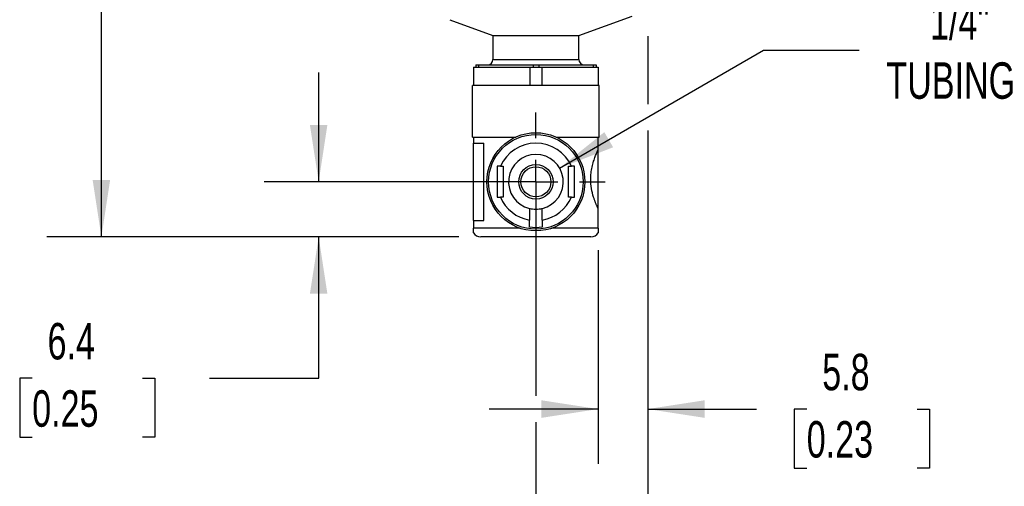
# Model space of a CAD drawing. Header units: millimetres. Extents: x 13 to 546, y 13 to 419.
# Tile 11 of 21: x 324 to 438, y 91 to 145. Entities that reach past the tile are written whole.
import ezdxf

# ---------------------------------------------------------------- set-up
doc = ezdxf.new("R2010")
doc.units = ezdxf.units.MM
doc.header["$LTSCALE"] = 2
doc.linetypes.add('SLD-Center', pattern=[19.05, 15.24, -1.27, 1.27, -1.27])
doc.linetypes.add('SLD-Solid', pattern=[0])
doc.layers.add('CENTER', color=40, linetype='SLD-Center')
doc.layers.add('DIMENSIONS', color=140, linetype='SLD-Solid', lineweight=25)
doc.styles.add('SLDTEXTSTYLE0', font='TXT', dxfattribs={"width": 0.7})
doc.dimstyles.new('SLDDIMSTYLE1', dxfattribs={"dimtxt": 4.316016, "dimasz": 6.604, "dimexe": 0, "dimexo": 0.0625, "dimgap": 1.079004, "dimtad": 0, "dimtih": 1, "dimtoh": 1, "dimdec": 1, "dimrnd": 1e-09, "dimzin": 12, "dimdsep": 46, "dimtxsty": 'SLDTEXTSTYLE0', "dimsah": 1, "dimcen": 0.09, "dimadec": 0, "dimazin": 3, "dimtfac": 1, "dimtdec": 1, "dimtofl": 0, "dimtmove": 0, "dimatfit": 3, "dimfxl": 0, "dimfrac": 2, "dimtolj": 1, "dimtzin": 12, "dimarcsym": 0})
doc.dimstyles.new('SLDDIMSTYLE2', dxfattribs={"dimtxt": 4.316016, "dimasz": 6.604, "dimexe": 0, "dimexo": 0.0625, "dimgap": 1.079004, "dimtad": 0, "dimtih": 1, "dimtoh": 1, "dimdec": 1, "dimrnd": 1e-09, "dimzin": 12, "dimdsep": 46, "dimtxsty": 'SLDTEXTSTYLE0', "dimsah": 1, "dimcen": 0.09, "dimadec": 0, "dimazin": 3, "dimtfac": 1, "dimtdec": 1, "dimtmove": 0, "dimatfit": 0, "dimfxl": 0, "dimfrac": 2, "dimtolj": 1, "dimtzin": 12, "dimarcsym": 0})
doc.dimstyles.new('SLDDIMSTYLE4', dxfattribs={"dimtxt": 4.316016, "dimasz": 6.604, "dimexe": 0, "dimexo": 0.0625, "dimgap": 1.079004, "dimtad": 0, "dimtih": 1, "dimtoh": 1, "dimdec": 1, "dimrnd": 1e-09, "dimzin": 12, "dimdsep": 46, "dimtxsty": 'SLDTEXTSTYLE0', "dimsah": 1, "dimcen": 0, "dimadec": 0, "dimazin": 3, "dimtfac": 1, "dimtdec": 1, "dimtofl": 0, "dimtmove": 0, "dimatfit": 3, "dimfxl": 0, "dimfrac": 2, "dimtolj": 1, "dimtzin": 12, "dimarcsym": 0})
doc.dimstyles.new('SLDDIMSTYLE5', dxfattribs={"dimtxt": 4.316016, "dimasz": 6.604, "dimexe": 0, "dimexo": 0.0625, "dimgap": 1.079004, "dimtad": 0, "dimtih": 1, "dimtoh": 1, "dimdec": 1, "dimrnd": 1e-09, "dimzin": 4, "dimdsep": 46, "dimtxsty": 'SLDTEXTSTYLE0', "dimsah": 1, "dimcen": 0.09, "dimadec": 0, "dimazin": 1, "dimtfac": 1, "dimtdec": 1, "dimtmove": 0, "dimatfit": 0, "dimfxl": 0, "dimfrac": 2, "dimtolj": 1, "dimtzin": 12, "dimarcsym": 0})

# ---------------------------------------------------------------- blocks, each defined once
blk = doc.blocks.new('_D_7')
at = {"layer": 'DIMENSIONS'}
for p, q in [((396.83, 143.06), (396.83, 135.18)), ((396.83, 132.13), (396.83, 93.4)), ((391.08, 118.21), (391.08, 93.4)), ((391.08, 99.75), (378.38, 99.75)), ((396.83, 99.75), (409.47, 99.75)), ((415.32, 99.75), (413.87, 99.75)), ((413.87, 99.75), (413.87, 92.89)), ((428.15, 99.75), (429.6, 99.75)), ((429.6, 99.75), (429.6, 92.89)), ((413.87, 92.89), (415.32, 92.89)), ((429.6, 92.89), (428.15, 92.89))]:
    blk.add_line(p, q, dxfattribs=at)
for points in [[(391.08, 99.75), (384.48, 100.77), (384.48, 98.73)], [(396.83, 99.75), (403.44, 98.73), (403.44, 100.77)]]:
    blk.add_solid(points, dxfattribs=at)
at = {"layer": 'DIMENSIONS', "char_height": 4.233, "attachment_point": 1, "style": 'SLDTEXTSTYLE0'}
for s, insert in [('5.8', (417.12, 106.17)), ('0.23', (415.32, 98.35))]:
    blk.add_mtext(s, dxfattribs=dict(at, insert=insert))
blk = doc.blocks.new('_D_8')
at = {"layer": 'DIMENSIONS'}
for p, q in [((377.47, 189.65), (326.97, 189.65)), ((333.32, 189.65), (333.32, 163.26)), ((326.91, 155.44), (325.46, 155.44)), ((325.46, 155.44), (325.46, 148.58)), ((339.73, 155.44), (341.18, 155.44)), ((341.18, 155.44), (341.18, 148.58)), ((325.46, 148.58), (326.91, 148.58)), ((341.18, 148.58), (339.73, 148.58)), ((333.32, 119.75), (333.32, 147.61)), ((374.89, 119.75), (326.97, 119.75))]:
    blk.add_line(p, q, dxfattribs=at)
for points in [[(333.32, 189.65), (332.3, 183.05), (334.33, 183.05)], [(333.32, 119.75), (334.33, 126.35), (332.3, 126.35)]]:
    blk.add_solid(points, dxfattribs=at)
at = {"layer": 'DIMENSIONS', "char_height": 4.233, "attachment_point": 1, "style": 'SLDTEXTSTYLE0'}
for s, insert in [('69.9', (326.91, 161.86)), ('2.75', (326.91, 154.03))]:
    blk.add_mtext(s, dxfattribs=dict(at, insert=insert))
blk = doc.blocks.new('_D_9')
at = {"layer": 'DIMENSIONS'}
for p, q in [((358.58, 126.15), (358.58, 138.85)), ((381.29, 126.15), (352.23, 126.15)), ((374.89, 119.75), (352.23, 119.75)), ((358.58, 103.33), (358.58, 119.75)), ((325.27, 103.33), (323.82, 103.33)), ((323.82, 103.33), (323.82, 96.47)), ((338.09, 103.33), (339.54, 103.33)), ((339.54, 103.33), (339.54, 96.47)), ((345.88, 103.33), (358.58, 103.33)), ((323.82, 96.47), (325.27, 96.47)), ((339.54, 96.47), (338.09, 96.47))]:
    blk.add_line(p, q, dxfattribs=at)
for points in [[(358.58, 126.15), (359.59, 132.75), (357.56, 132.75)], [(358.58, 119.75), (357.56, 113.15), (359.59, 113.15)]]:
    blk.add_solid(points, dxfattribs=at)
at = {"layer": 'DIMENSIONS', "char_height": 4.233, "attachment_point": 1, "style": 'SLDTEXTSTYLE0'}
for s, insert in [('6.4', (327.06, 109.75)), ('0.25', (325.27, 101.93))]:
    blk.add_mtext(s, dxfattribs=dict(at, insert=insert))
blk = doc.blocks.new('_D_10')
at = {"layer": 'DIMENSIONS'}
for p, q in [((386.58, 127.74), (410.3, 141.43)), ((410.3, 141.43), (421.41, 141.43))]:
    blk.add_line(p, q, dxfattribs=at)
blk.add_solid([(386.58, 127.74), (392.81, 130.16), (391.79, 131.92)], dxfattribs=at)
at = {"layer": 'DIMENSIONS', "char_height": 4.233, "attachment_point": 1, "style": 'SLDTEXTSTYLE0'}
for s, insert in [('1/4"', (429.65, 146.89)), ('TUBING', (424.58, 140.03))]:
    blk.add_mtext(s, dxfattribs=dict(at, insert=insert))
blk = doc.blocks.new('_D_12')
at = {"layer": 'DIMENSIONS'}
for p, q in [((396.83, 143.06), (396.83, 135.18)), ((396.83, 132.13), (396.83, 75.25)), ((383.83, 123.61), (383.83, 101.27)), ((383.83, 98.23), (383.83, 75.25)), ((349.97, 81.6), (348.52, 81.6)), ((348.52, 81.6), (348.52, 74.74)), ((362.8, 81.6), (364.25, 81.6)), ((364.25, 81.6), (364.25, 74.74)), ((383.83, 81.6), (368.65, 81.6)), ((396.83, 81.6), (409.53, 81.6)), ((348.52, 74.74), (349.97, 74.74)), ((364.25, 74.74), (362.8, 74.74))]:
    blk.add_line(p, q, dxfattribs=at)
for points in [[(383.83, 81.6), (377.23, 82.62), (377.23, 80.59)], [(396.83, 81.6), (403.44, 80.59), (403.44, 82.62)]]:
    blk.add_solid(points, dxfattribs=at)
at = {"layer": 'DIMENSIONS', "char_height": 4.233, "attachment_point": 1, "style": 'SLDTEXTSTYLE0'}
for s, insert in [('13.0', (349.97, 88.03)), ('0.51', (349.97, 80.2))]:
    blk.add_mtext(s, dxfattribs=dict(at, insert=insert))
blk = doc.blocks.new('SW_CENTERMARKSYMBOL_5')
at = {"layer": 'CENTER', "color": 0}
for p, q in [((0, 5.08), (0, 8.04)), ((0, 0), (0, 2.54)), ((-5.08, 0), (-8.04, 0)), ((0, 0), (-2.54, 0)), ((0, 0), (0, -2.54)), ((0, 0), (2.54, 0)), ((5.08, 0), (8.04, 0)), ((0, -5.08), (0, -8.04))]:
    blk.add_line(p, q, dxfattribs=at)

msp = doc.modelspace()

# ---------------------------------------------------------------- linework, layer by layer
for p, q in [((388.83, 143.15), (395.01, 145.4)), ((373.82, 144.97), (378.83, 143.15)), ((378.83, 143.15), (378.83, 140.35)), ((378.83, 143.15), (388.83, 143.15)), ((388.83, 140.35), (388.83, 143.15)), ((376.83, 139.75), (376.83, 139.45)), ((376.83, 139.75), (377.16, 139.75)), ((377.16, 139.75), (377.16, 139.45)), ((377.16, 139.75), (383.5, 139.75)), ((378.83, 140.35), (388.83, 140.35)), ((383.5, 139.75), (383.5, 139.45)), ((383.5, 139.75), (384.16, 139.75)), ((384.16, 139.75), (384.16, 139.45)), ((384.16, 139.75), (390.5, 139.75)), ((390.5, 139.75), (390.5, 139.45)), ((390.5, 139.75), (390.83, 139.75)), ((390.83, 139.75), (390.83, 139.45)), ((376.58, 139.45), (376.58, 137.35)), ((376.58, 139.45), (383.14, 139.45)), ((383.14, 139.45), (383.14, 137.35)), ((383.14, 139.45), (384.53, 139.45)), ((384.53, 139.45), (384.53, 137.35)), ((384.53, 139.45), (391.08, 139.45)), ((391.08, 139.45), (391.08, 137.35)), ((391.18, 137.35), (376.48, 137.35)), ((376.48, 134.35), (376.48, 137.35)), ((391.18, 134.35), (391.18, 137.35)), ((376.48, 131.35), (376.48, 134.35)), ((391.18, 131.35), (391.18, 134.35)), ((376.48, 131.35), (381.5, 131.35)), ((376.58, 131.35), (376.58, 130.65)), ((376.58, 130.65), (377.78, 130.65)), ((376.58, 121.65), (376.58, 130.65)), ((377.78, 121.65), (377.78, 130.65)), ((386.17, 131.35), (391.18, 131.35)), ((391.08, 129.89), (391.08, 131.35)), ((391.08, 123.01), (391.08, 129.89)), ((379.71, 127.95), (380.03, 127.95)), ((380.03, 127.95), (380.03, 124.35)), ((387.63, 127.95), (387.96, 127.95)), ((387.63, 124.35), (387.63, 127.95)), ((380.03, 124.35), (379.71, 124.35)), ((387.96, 124.35), (387.63, 124.35)), ((383.08, 123.07), (383.08, 121.71)), ((384.58, 121.71), (384.58, 123.07)), ((391.08, 120.75), (391.08, 123.01)), ((376.58, 121.65), (376.58, 120.75)), ((376.58, 121.65), (377.78, 121.65)), ((382.01, 120.75), (376.58, 120.75)), ((391.08, 120.75), (385.66, 120.75)), ((390.23, 119.75), (377.43, 119.75))]:
    msp.add_line(p, q)
for radius in [5.7, 5.5, 2, 1.75]:
    msp.add_circle((383.83, 126.15), radius)
for centre, radius, start, end in [((378.23, 140.35), 0.6, 270, 0), ((389.43, 140.35), 0.6, 180, 270), ((383.83, 126.15), 4.5, 23.5782, 156.4218), ((383.83, 126.15), 3.18, 283.6636, 256.3364), ((383.83, 126.15), 4.5, 203.5782, 260.4059), ((383.83, 126.15), 4.5, 279.5941, 336.4218), ((383.83, 126.15), 3.18, 256.3364, 283.6636), ((377.43, 120.75), 1, 211.7383, 270), ((383.83, 126.15), 5.3, 261.8648, 278.1352), ((390.23, 120.75), 1, 270, 328.2432)]:
    msp.add_arc(centre, radius, start, end)
for points, knots in [([(391.08, 123.01), (391.07, 123.03), (391.04, 123.09), (391, 123.18), (390.95, 123.28), (390.9, 123.39), (390.85, 123.51), (390.8, 123.63), (390.75, 123.77), (390.7, 123.91), (390.65, 124.05), (390.59, 124.21), (390.46, 124.62), (390.28, 125.34), (390.19, 126.33), (390.24, 127.18), (390.36, 127.88), (390.51, 128.43), (390.64, 128.82), (390.73, 129.09), (390.83, 129.33), (390.92, 129.55), (391.01, 129.74), (391.06, 129.84), (391.08, 129.89)], [0, 0, 0, 0, 0.023381, 0.04647, 0.069319, 0.091984, 0.114521, 0.136988, 0.159441, 0.181939, 0.20454, 0.2273, 0.250275, 0.378136, 0.499471, 0.580609, 0.662777, 0.749747, 0.791621, 0.832956, 0.874106, 0.915429, 0.957281, 1, 1, 1, 1]), ([(379.71, 127.95), (379.68, 127.95), (379.61, 127.95), (379.52, 127.95), (379.42, 127.95), (379.36, 127.95), (379.33, 127.95)], [0, 0, 0, 0, 0.252802, 0.502591, 0.751078, 1, 1, 1, 1]), ([(379.33, 127.95), (379.33, 127.88), (379.33, 127.75), (379.33, 127.53), (379.33, 127.3), (379.33, 127.06), (379.33, 126.68), (379.33, 126.16), (379.33, 125.63), (379.33, 125.22), (379.33, 124.93), (379.33, 124.63), (379.33, 124.44), (379.33, 124.35)], [0, 0, 0, 0, 0.0553391, 0.1151088, 0.1793678, 0.2481633, 0.3129966, 0.4981761, 0.6825709, 0.749074, 0.8405392, 0.9241386, 1, 1, 1, 1]), ([(388.33, 127.95), (388.3, 127.95), (388.24, 127.95), (388.15, 127.95), (388.05, 127.95), (387.99, 127.95), (387.96, 127.95)], [0, 0, 0, 0, 0.248922, 0.497409, 0.747198, 1, 1, 1, 1]), ([(388.33, 124.35), (388.33, 124.42), (388.33, 124.55), (388.33, 124.77), (388.33, 125), (388.33, 125.24), (388.33, 125.62), (388.33, 126.14), (388.33, 126.67), (388.33, 127.08), (388.33, 127.37), (388.33, 127.67), (388.33, 127.86), (388.33, 127.95)], [0, 0, 0, 0, 0.055339, 0.115109, 0.179368, 0.248163, 0.312997, 0.498176, 0.682571, 0.749074, 0.840539, 0.924139, 1, 1, 1, 1]), ([(379.33, 124.35), (379.36, 124.35), (379.42, 124.35), (379.52, 124.35), (379.61, 124.35), (379.68, 124.35), (379.71, 124.35)], [0, 0, 0, 0, 0.248922, 0.497409, 0.747198, 1, 1, 1, 1]), ([(387.96, 124.35), (387.99, 124.35), (388.05, 124.35), (388.15, 124.35), (388.24, 124.35), (388.3, 124.35), (388.33, 124.35)], [0, 0, 0, 0, 0.252802, 0.502591, 0.751078, 1, 1, 1, 1]), ([(383.08, 120.9), (383.08, 120.92), (383.08, 120.97), (383.08, 121.04), (383.08, 121.12), (383.08, 121.2), (383.08, 121.3), (383.08, 121.39), (383.08, 121.5), (383.08, 121.6), (383.08, 121.68), (383.08, 121.71)], [0, 0, 0, 0, 0.105182, 0.211837, 0.319974, 0.429597, 0.540709, 0.65331, 0.767396, 0.882961, 1, 1, 1, 1]), ([(384.58, 121.71), (384.58, 121.68), (384.58, 121.61), (384.58, 121.52), (384.58, 121.42), (384.58, 121.33), (384.58, 121.25), (384.58, 121.17), (384.58, 121.09), (384.58, 121.02), (384.58, 120.96), (384.58, 120.92), (384.58, 120.9)], [0, 0, 0, 0, 0.105402, 0.209611, 0.312622, 0.414431, 0.515035, 0.614433, 0.712625, 0.809613, 0.905403, 1, 1, 1, 1]), ([(376.58, 120.22), (376.58, 120.24), (376.58, 120.25), (376.58, 120.4), (376.58, 120.54), (376.58, 120.64), (376.58, 120.7), (376.58, 120.73), (376.58, 120.75)], [0, 0, 0, 0, 0.495939, 0.747742, 0.873287, 0.941852, 0.971611, 1, 1, 1, 1]), ([(391.08, 120.75), (391.08, 120.72), (391.08, 120.66), (391.08, 120.54), (391.08, 120.4), (391.08, 120.26), (391.08, 120.2), (391.08, 120.22), (391.08, 120.22)], [0, 0, 0, 0, 0.050598, 0.10596, 0.251186, 0.500604, 0.996833, 1, 1, 1, 1])]:
    msp.add_open_spline(points, degree=3, knots=knots)

# ---------------------------------------------------------------- block references
at = {"layer": 'CENTER'}
msp.add_blockref('SW_CENTERMARKSYMBOL_5', (383.83, 126.15), dxfattribs=at)

# ---------------------------------------------------------------- dimensions: what is measured, and where the dimension line sits
at = {"layer": 'DIMENSIONS'}
for base, p1, p2, dimstyle, picture, middle in [((333.32, 119.75), (380.01, 189.65), (377.43, 119.75), 'SLDDIMSTYLE1', '_D_8', (333.32, 155.44)), ((358.58, 126.15), (377.43, 119.75), (383.83, 126.15), 'SLDDIMSTYLE2', '_D_9', (358.58, 103.33))]:
    dim = msp.add_linear_dim(base=base, p1=p1, p2=p2, angle=90, dimstyle=dimstyle, dxfattribs=at)
    dim.commit()
    dim.dimension.update_dxf_attribs({"geometry": picture, "text_midpoint": middle, "dimtype": 160})
dim = msp.add_radius_dim(center=(383.83, 126.15), mpoint=(386.58, 127.74), text='1/4"\\PTUBING', dimstyle='SLDDIMSTYLE4', override={"dimpost": '<>'}, dxfattribs=at)
dim.commit()
dim.dimension.update_dxf_attribs({"geometry": '_D_10', "text_midpoint": (435.82, 141.43), "dimtype": 164})
for base, p1, p2, dimstyle, picture, middle in [((383.83, 81.6), (396.83, 145.6), (383.83, 126.15), 'SLDDIMSTYLE5', '_D_12', (356.39, 81.6)), ((391.08293224, 99.75032381), (396.83293224, 145.60032381), (391.08293224, 120.75032381), 'SLDDIMSTYLE2', '_D_7', (421.73330983, 99.75032381))]:
    dim = msp.add_linear_dim(base=base, p1=p1, p2=p2, dimstyle=dimstyle, dxfattribs=at)
    dim.commit()
    dim.dimension.update_dxf_attribs({"geometry": picture, "text_midpoint": middle, "dimtype": 160})

doc.saveas('drawing.dxf')
